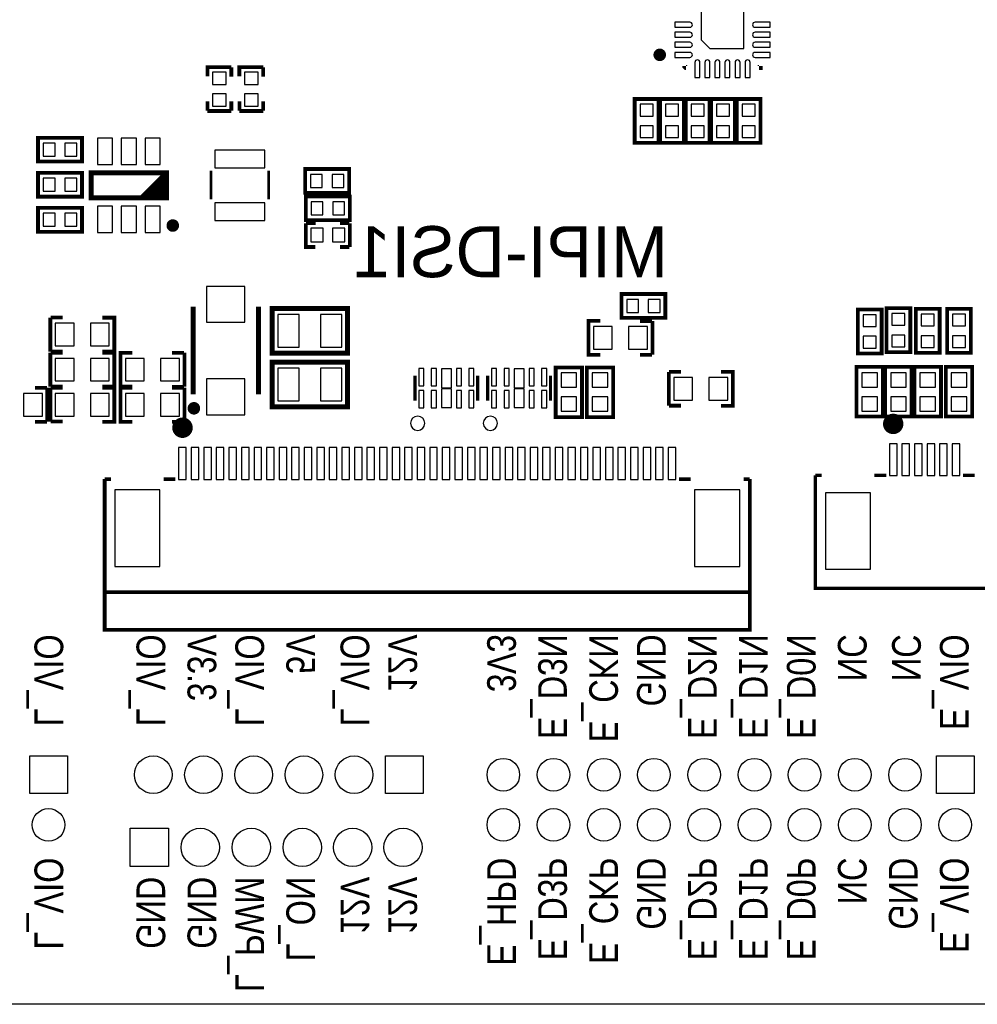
# Model space of a CAD drawing. Extents: x 0 to 360, y -1 to 107.
# Tile 10 of 15: x 253 to 291, y 2 to 41. Entities that reach past the tile are written whole.
import ezdxf
from ezdxf.enums import TextEntityAlignment as Align

# ---------------------------------------------------------------- set-up
doc = ezdxf.new("R2010")
doc.units = 0
doc.header["$MEASUREMENT"] = 0
for name, color, linetype in [('BG_OUTLINE', 6, 'CONTINUOUS'), ('BG_SILKSCREEN_BOTTOM', 7, 'CONTINUOUS'), ('PG_SILKSCREEN_BOTTOM', 7, 'CONTINUOUS'), ('PIN_BOTTOM', 1, 'CONTINUOUS')]:
    doc.layers.add(name, color=color, linetype=linetype)

msp = doc.modelspace()

# ---------------------------------------------------------------- linework, layer by layer
at = {"layer": 'BG_OUTLINE'}
msp.add_lwpolyline([(214.8544275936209, 3.15341), (214.8544275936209, 102.72141, -0.4142140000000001), (216.1244275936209, 103.99141), (358.6692275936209, 103.99141, -0.4142140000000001), (359.9392275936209, 102.72141), (359.9392275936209, 3.15341, -0.4142140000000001), (358.6692275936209, 1.883409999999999), (314.6764275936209, 1.883409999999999), (314.6764275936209, 3.102609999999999), (311.3236275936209, 3.102609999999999), (311.3236275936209, 1.883409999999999), (216.1244275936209, 1.883409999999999, -0.4142140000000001), (214.8544275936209, 3.15341)], format="xyb", dxfattribs=at)
at = {"layer": 'PG_SILKSCREEN_BOTTOM'}
for points, const_width in [([(278.494025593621, 39.694612, 0.9999839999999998), (278.2440395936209, 39.694612, 1.000016), (278.494025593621, 39.694612)], 0.250012), ([(259.096630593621, 32.897013, 0.999974), (258.8466175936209, 32.897013, 1.000026), (259.096630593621, 32.897013)], 0.250012), ([(259.9374205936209, 25.618415, 0.9999629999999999), (259.687434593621, 25.618415, 1.000037), (259.9374205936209, 25.618415)], 0.250012), ([(259.5631265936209, 24.845213, -1.000016), (259.154516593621, 24.845213, -0.9999839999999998), (259.5631265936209, 24.845213)], 0.4064), ([(287.8739665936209, 24.997613, -1.000016), (287.4676935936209, 24.997613, -0.9999839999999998), (287.8739665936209, 24.997613)], 0.4064)]:
    msp.add_lwpolyline(points, format="xyb", dxfattribs=dict(at, const_width=const_width))
for points, const_width in [([(261.3034325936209, 39.207415), (260.3534225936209, 39.207415), (260.3534225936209, 38.832409)], 0.150012), ([(261.3050335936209, 39.196315), (261.3050335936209, 38.821309)], 0.150012), ([(262.573432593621, 39.207415), (261.623422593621, 39.207415), (261.623422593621, 38.832409)], 0.150012), ([(262.5750335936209, 39.196315), (262.5750335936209, 38.821309)], 0.150012), ([(279.3690305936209, 39.2446), (279.3690305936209, 39.234618), (279.409035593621, 39.194613), (279.4190175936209, 39.194613)], 0.2), ([(282.3690245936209, 39.2446), (282.3690245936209, 39.194613), (282.3190375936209, 39.194613)], 0.2), ([(260.3550225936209, 37.846305), (260.3550225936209, 37.471299)], 0.150012), ([(261.3050335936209, 37.846305), (261.3050335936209, 37.471299)], 0.150012), ([(261.6250225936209, 37.846305), (261.6250225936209, 37.471299)], 0.150012), ([(262.5750335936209, 37.846305), (262.5750335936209, 37.471299)], 0.150012), ([(278.321432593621, 36.262412), (278.321432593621, 37.93741499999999), (277.3714225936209, 37.93741499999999), (277.3714225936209, 36.187405), (278.321432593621, 36.187405), (278.321432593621, 36.262412)], 0.150012), ([(279.337432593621, 36.262412), (279.337432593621, 37.93741499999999), (278.387422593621, 37.93741499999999), (278.387422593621, 36.187405), (279.337432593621, 36.187405), (279.337432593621, 36.262412)], 0.150012), ([(280.353432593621, 36.262412), (280.353432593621, 37.93741499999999), (279.4034225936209, 37.93741499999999), (279.4034225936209, 36.187405), (280.353432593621, 36.187405), (280.353432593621, 36.262412)], 0.150012), ([(280.419422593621, 37.862408), (280.419422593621, 36.187405), (281.3694325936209, 36.187405), (281.3694325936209, 37.93741499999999), (280.419422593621, 37.93741499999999), (280.419422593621, 37.862408)], 0.150012), ([(281.4354225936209, 37.862408), (281.4354225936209, 36.187405), (282.385432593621, 36.187405), (282.385432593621, 37.93741499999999), (281.4354225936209, 37.93741499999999), (281.4354225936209, 37.862408)], 0.150012), ([(261.3034325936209, 37.457405), (260.3534225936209, 37.457405)], 0.150012), ([(262.573432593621, 37.457405), (261.623422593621, 37.457405)], 0.150012), ([(255.2784255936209, 36.394415), (253.6034225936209, 36.394415), (253.6034225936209, 35.444405), (255.3534325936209, 35.444405), (255.3534325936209, 36.394415), (255.2784255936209, 36.394415)], 0.150012), ([(253.6784295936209, 34.047405), (255.3534325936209, 34.047405), (255.3534325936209, 34.997415), (253.6034225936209, 34.997415), (253.6034225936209, 34.047405), (253.6784295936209, 34.047405)], 0.150012), ([(255.721630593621, 33.997011), (258.721624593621, 33.997011), (258.721624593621, 34.997009), (255.721630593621, 34.997009), (255.721630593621, 33.997011)], 0.2), ([(258.721624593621, 34.997009), (257.7216265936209, 33.997011)], 0.2), ([(260.491217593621, 35.081515), (260.491217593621, 33.940699)], 0.100101), ([(262.7912375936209, 35.081515), (262.7912375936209, 33.940699)], 0.100101), ([(264.321029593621, 34.199805), (265.9960325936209, 34.199805), (265.9960325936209, 35.149815), (264.2460225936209, 35.149815), (264.2460225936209, 34.199805), (264.321029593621, 34.199805)], 0.150012), ([(258.721624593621, 34.797009), (257.921626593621, 33.997011)], 0.2), ([(258.721624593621, 34.59701), (258.1216255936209, 33.997011)], 0.2), ([(258.721624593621, 34.39700999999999), (258.3216255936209, 33.997011)], 0.2), ([(258.721624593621, 34.197011), (258.5216245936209, 33.997011)], 0.2), ([(265.9464255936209, 34.057615), (264.2714225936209, 34.057615), (264.2714225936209, 33.107605), (266.0214325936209, 33.107605), (266.0214325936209, 34.057615), (265.9464255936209, 34.057615)], 0.150012), ([(255.2784255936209, 33.600415), (253.6034225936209, 33.600415), (253.6034225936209, 32.650405), (255.3534325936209, 32.650405), (255.3534325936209, 33.600415), (255.2784255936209, 33.600415)], 0.150012), ([(264.2714225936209, 32.990815), (264.2714225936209, 32.040805), (264.646428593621, 32.040805)], 0.150012), ([(264.2825225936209, 32.992416), (264.657528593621, 32.992416)], 0.150012), ([(265.6325325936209, 32.992416), (266.007538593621, 32.992416)], 0.150012), ([(266.0214325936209, 32.990815), (266.0214325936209, 32.040805)], 0.150012), ([(265.6325325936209, 32.042405), (266.007538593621, 32.042405)], 0.150012), ([(278.519425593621, 30.171415), (276.8444225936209, 30.171415), (276.8444225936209, 29.22140500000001), (278.5944325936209, 29.22140500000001), (278.5944325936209, 30.171415), (278.519425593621, 30.171415)], 0.150012), ([(259.7824305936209, 29.668419), (259.7824305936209, 26.16840100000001)], 0.2), ([(262.3824245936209, 29.668419), (262.3824245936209, 26.16840100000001)], 0.2), ([(263.0382275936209, 27.81681), (265.9338275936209, 27.81681), (265.9338275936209, 29.59481), (262.9366275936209, 29.59481), (262.9366275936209, 27.81681), (263.0382275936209, 27.81681)], 0.2), ([(286.2614225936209, 29.480408), (286.2614225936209, 27.80540500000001), (287.2114325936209, 27.80540500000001), (287.2114325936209, 29.555415), (286.2614225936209, 29.555415), (286.2614225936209, 29.480408)], 0.150012), ([(287.4044225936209, 29.531208), (287.4044225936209, 27.856205), (288.3544325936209, 27.856205), (288.3544325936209, 29.606215), (287.4044225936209, 29.606215), (287.4044225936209, 29.531208)], 0.150012), ([(288.5728225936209, 29.505808), (288.5728225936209, 27.830805), (289.5228325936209, 27.830805), (289.5228325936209, 29.580815), (288.5728225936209, 29.580815), (288.5728225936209, 29.505808)], 0.150012), ([(289.8174225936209, 29.505808), (289.8174225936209, 27.830805), (290.7674325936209, 27.830805), (290.7674325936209, 29.580815), (289.8174225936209, 29.580815), (289.8174225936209, 29.505808)], 0.150012), ([(254.0924235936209, 29.228415), (254.0924235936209, 27.878405)], 0.150012), ([(254.1074355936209, 29.233114), (254.5824155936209, 29.233114)], 0.150012), ([(256.1674255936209, 29.228415), (256.6424315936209, 29.228415), (256.6424315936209, 27.878405), (256.1674255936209, 27.878405)], 0.150012), ([(276.0050295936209, 27.751405), (275.530023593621, 27.751405), (275.530023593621, 29.101415), (276.0050295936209, 29.101415)], 0.150012), ([(277.5900395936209, 29.096716), (278.0650195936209, 29.096716)], 0.150012), ([(278.080031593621, 27.751405), (278.080031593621, 29.101415)], 0.150012), ([(254.0924235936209, 27.831415), (254.0924235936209, 26.481405)], 0.150012), ([(254.5824155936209, 27.883104), (254.1074355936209, 27.883104)], 0.150012), ([(254.1074355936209, 27.836114), (254.5824155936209, 27.836114)], 0.150012), ([(256.1674255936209, 27.831415), (256.6424315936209, 27.831415), (256.6424315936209, 26.481405), (256.1674255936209, 26.481405)], 0.150012), ([(257.3614295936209, 26.481405), (256.8864235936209, 26.481405), (256.8864235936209, 27.831415), (257.3614295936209, 27.831415)], 0.150012), ([(258.946439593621, 27.826716), (259.4214195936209, 27.826716)], 0.150012), ([(259.4364315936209, 26.481405), (259.4364315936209, 27.831415)], 0.150012), ([(263.0382275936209, 25.68321), (265.9338275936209, 25.68321), (265.9338275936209, 27.46121), (262.9366275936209, 27.46121), (262.9366275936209, 25.68321), (263.0382275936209, 25.68321)], 0.2), ([(278.0650195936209, 27.746706), (277.5900395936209, 27.746706)], 0.150012), ([(274.2226345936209, 27.192402), (274.2226345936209, 25.267412), (275.2726205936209, 25.267412), (275.2726205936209, 27.242414), (274.2226345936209, 27.242414), (274.2226345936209, 27.192402)], 0.150012), ([(275.467234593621, 27.192402), (275.467234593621, 25.267412), (276.517220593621, 25.267412), (276.517220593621, 27.242414), (275.467234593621, 27.242414), (275.467234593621, 27.192402)], 0.150012), ([(278.7304235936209, 27.069415), (278.7304235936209, 25.719405)], 0.150012), ([(278.7454355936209, 27.074114), (279.220415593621, 27.074114)], 0.150012), ([(280.8054255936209, 27.069415), (281.280431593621, 27.069415), (281.280431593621, 25.719405), (280.8054255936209, 25.719405)], 0.150012), ([(287.2614205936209, 25.342418), (287.2614205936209, 27.267408), (286.2114345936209, 27.267408), (286.2114345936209, 25.292406), (287.2614205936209, 25.292406), (287.2614205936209, 25.342418)], 0.150012), ([(288.404420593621, 25.342418), (288.404420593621, 27.267408), (287.3544345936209, 27.267408), (287.3544345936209, 25.292406), (288.404420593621, 25.292406), (288.404420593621, 25.342418)], 0.150012), ([(289.5728205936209, 25.342418), (289.5728205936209, 27.267408), (288.5228345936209, 27.267408), (288.5228345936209, 25.292406), (289.5728205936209, 25.292406), (289.5728205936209, 25.342418)], 0.150012), ([(290.817420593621, 25.342418), (290.817420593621, 27.267408), (289.7674345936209, 27.267408), (289.7674345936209, 25.292406), (290.817420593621, 25.292406), (290.817420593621, 25.342418)], 0.150012), ([(268.620918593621, 25.919709), (268.620918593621, 26.91970700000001)], 0.127), ([(271.120736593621, 25.919709), (271.120736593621, 26.91970700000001)], 0.127), ([(271.516518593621, 25.919709), (271.516518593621, 26.91970700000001)], 0.127), ([(274.016336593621, 25.919709), (274.016336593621, 26.91970700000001)], 0.127), ([(253.4854395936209, 26.429716), (253.960419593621, 26.429716)], 0.150012), ([(253.9754315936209, 25.08440500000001), (253.9754315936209, 26.434415)], 0.150012), ([(254.0924235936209, 26.434415), (254.0924235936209, 25.08440500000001)], 0.150012), ([(254.5824155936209, 26.486104), (254.1074355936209, 26.486104)], 0.150012), ([(254.1074355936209, 26.439114), (254.5824155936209, 26.439114)], 0.150012), ([(256.1674255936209, 26.434415), (256.6424315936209, 26.434415), (256.6424315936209, 25.08440500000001), (256.1674255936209, 25.08440500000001)], 0.150012), ([(257.3614295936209, 25.08440500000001), (256.8864235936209, 25.08440500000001), (256.8864235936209, 26.434415), (257.3614295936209, 26.434415)], 0.150012), ([(259.4214195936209, 26.476706), (258.946439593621, 26.476706)], 0.150012), ([(258.946439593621, 26.429716), (259.4214195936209, 26.429716)], 0.150012), ([(259.4364315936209, 25.08440500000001), (259.4364315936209, 26.434415)], 0.150012), ([(279.220415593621, 25.724104), (278.7454355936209, 25.724104)], 0.150012), ([(253.960419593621, 25.079706), (253.4854395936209, 25.079706)], 0.150012), ([(254.5824155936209, 25.089104), (254.1074355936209, 25.089104)], 0.150012), ([(259.4214195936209, 25.079706), (258.946439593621, 25.079706)], 0.150012), ([(256.2589165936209, 22.797821), (256.2589165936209, 18.296915), (281.9587385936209, 18.296915)], 0.149911), ([(256.5053225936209, 22.797821), (256.2589165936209, 22.797821)], 0.149911), ([(259.0783165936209, 22.797821), (258.6135225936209, 22.797821)], 0.149911), ([(279.6041325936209, 22.797821), (279.1393385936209, 22.797821)], 0.149911), ([(281.9587385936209, 22.797821), (281.712332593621, 22.797821)], 0.149911), ([(281.9587385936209, 18.296915), (281.9587385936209, 22.797821)], 0.149911), ([(284.570823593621, 22.95017), (284.570823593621, 18.450306), (293.270831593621, 18.450306)], 0.127), ([(284.8166955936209, 22.95017), (284.570823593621, 22.95017)], 0.127), ([(287.3914935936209, 22.95017), (286.9248955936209, 22.95017)], 0.127), ([(290.916759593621, 22.95017), (290.4501615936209, 22.95017)], 0.127), ([(281.9587385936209, 16.798315), (281.9587385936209, 18.296915), (256.2589165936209, 18.296915), (256.2589165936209, 16.798315), (281.9587385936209, 16.798315)], 0.149911)]:
    msp.add_lwpolyline(points, dxfattribs=dict(at, const_width=const_width))
for points in [[(269.0118245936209, 25.02281, 1), (268.4438305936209, 25.02281, 1)], [(271.9074245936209, 25.02281, 1), (271.3394305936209, 25.02281, 1)]]:
    msp.add_lwpolyline(points, format="xyb", close=True, dxfattribs=at)
at = {"layer": 'PIN_BOTTOM'}
for points in [[(280.019016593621, 40.29461099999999), (280.3690285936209, 39.944599), (281.719038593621, 39.944599), (281.719038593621, 41.444621), (280.019016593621, 41.444621)], [(261.0984295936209, 38.517398), (261.0984295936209, 39.00739), (260.5584255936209, 39.00739), (260.5584255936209, 38.517398)], [(262.3684295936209, 38.517398), (262.3684295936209, 39.00739), (261.8284255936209, 39.00739), (261.8284255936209, 38.517398)], [(261.0984295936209, 37.657405), (261.0984295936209, 38.14739599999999), (260.5584255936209, 38.14739599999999), (260.5584255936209, 37.657405)], [(262.3684295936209, 37.657405), (262.3684295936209, 38.14739599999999), (261.8284255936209, 38.14739599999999), (261.8284255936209, 37.657405)], [(277.5864335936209, 37.72740699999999), (277.5864335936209, 37.257406), (278.106421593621, 37.257406), (278.106421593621, 37.72740699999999)], [(278.602433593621, 37.72740699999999), (278.602433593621, 37.257406), (279.1224215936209, 37.257406), (279.1224215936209, 37.72740699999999)], [(279.6184335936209, 37.72740699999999), (279.6184335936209, 37.257406), (280.1384215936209, 37.257406), (280.1384215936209, 37.72740699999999)], [(281.1544215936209, 37.257406), (281.1544215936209, 37.72740699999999), (280.6344335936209, 37.72740699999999), (280.6344335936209, 37.257406)], [(282.1704215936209, 37.257406), (282.1704215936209, 37.72740699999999), (281.650433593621, 37.72740699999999), (281.650433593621, 37.257406)], [(277.5864335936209, 36.867414), (277.5864335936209, 36.397413), (278.106421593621, 36.397413), (278.106421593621, 36.867414)], [(278.602433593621, 36.867414), (278.602433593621, 36.397413), (279.1224215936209, 36.397413), (279.1224215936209, 36.867414)], [(279.6184335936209, 36.867414), (279.6184335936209, 36.397413), (280.1384215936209, 36.397413), (280.1384215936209, 36.867414)], [(281.1544215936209, 36.397413), (281.1544215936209, 36.867414), (280.6344335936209, 36.867414), (280.6344335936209, 36.397413)], [(282.1704215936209, 36.397413), (282.1704215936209, 36.867414), (281.650433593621, 36.867414), (281.650433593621, 36.397413)], [(253.813430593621, 35.659416), (254.283431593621, 35.659416), (254.283431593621, 36.179404), (253.813430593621, 36.179404)], [(254.6734235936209, 35.659416), (255.1434245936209, 35.659416), (255.1434245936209, 36.179404), (254.6734235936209, 36.179404)], [(255.9716175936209, 35.32201499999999), (256.5716165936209, 35.32201499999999), (256.5716165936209, 36.372025), (255.9716175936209, 36.372025)], [(256.9216285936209, 35.32201499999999), (257.5216265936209, 35.32201499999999), (257.5216265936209, 36.372025), (256.9216285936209, 36.372025)], [(257.871638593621, 35.32201499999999), (258.4716375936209, 35.32201499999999), (258.4716375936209, 36.372025), (257.871638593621, 36.372025)], [(262.641225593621, 35.89702), (260.6412295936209, 35.89702), (260.6412295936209, 35.197021), (262.641225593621, 35.197021)], [(264.926031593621, 34.934804), (264.4560305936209, 34.934804), (264.4560305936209, 34.41481599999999), (264.926031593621, 34.41481599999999)], [(265.7860245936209, 34.934804), (265.3160235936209, 34.934804), (265.3160235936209, 34.41481599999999), (265.7860245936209, 34.41481599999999)], [(254.283431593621, 34.782404), (253.813430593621, 34.782404), (253.813430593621, 34.26241599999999), (254.283431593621, 34.26241599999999)], [(255.1434245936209, 34.782404), (254.6734235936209, 34.782404), (254.6734235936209, 34.26241599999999), (255.1434245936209, 34.26241599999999)], [(262.641225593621, 33.796999), (260.6412295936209, 33.796999), (260.6412295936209, 33.097), (262.641225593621, 33.097)], [(264.4814305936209, 33.322616), (264.951431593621, 33.322616), (264.951431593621, 33.842604), (264.4814305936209, 33.842604)], [(265.341423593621, 33.322616), (265.8114245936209, 33.322616), (265.8114245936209, 33.842604), (265.341423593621, 33.842604)], [(253.813430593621, 32.865416), (254.283431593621, 32.865416), (254.283431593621, 33.385404), (253.813430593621, 33.385404)], [(254.6734235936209, 32.865416), (255.1434245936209, 32.865416), (255.1434245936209, 33.385404), (254.6734235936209, 33.385404)], [(255.9716175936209, 32.621995), (256.5716165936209, 32.621995), (256.5716165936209, 33.672005), (255.9716175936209, 33.672005)], [(256.9216285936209, 32.621995), (257.5216265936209, 32.621995), (257.5216265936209, 33.672005), (256.9216285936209, 33.672005)], [(257.871638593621, 32.621995), (258.4716375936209, 32.621995), (258.4716375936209, 33.672005), (257.871638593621, 33.672005)], [(264.961426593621, 32.785812), (264.4714355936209, 32.785812), (264.4714355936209, 32.245808), (264.961426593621, 32.245808)], [(265.821419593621, 32.785812), (265.331428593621, 32.785812), (265.331428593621, 32.245808), (265.821419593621, 32.245808)], [(261.8474245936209, 29.043401), (261.8474245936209, 30.473396), (260.3174305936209, 30.473396), (260.3174305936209, 29.043401)], [(277.054430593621, 29.436416), (277.5244315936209, 29.436416), (277.5244315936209, 29.956404), (277.054430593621, 29.956404)], [(277.9144235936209, 29.436416), (278.3844245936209, 29.436416), (278.3844245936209, 29.956404), (277.9144235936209, 29.956404)], [(264.0102215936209, 29.355809), (263.160210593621, 29.355809), (263.160210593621, 28.055811), (264.0102215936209, 28.055811)], [(265.7102435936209, 29.355809), (264.8602335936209, 29.355809), (264.8602335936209, 28.055811), (265.7102435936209, 28.055811)], [(286.9964215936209, 28.875406), (286.9964215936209, 29.345407), (286.4764335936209, 29.345407), (286.4764335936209, 28.875406)], [(288.1394215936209, 28.92620600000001), (288.1394215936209, 29.396207), (287.6194335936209, 29.396207), (287.6194335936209, 28.92620600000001)], [(289.3078215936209, 28.900806), (289.3078215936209, 29.370807), (288.7878335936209, 29.370807), (288.7878335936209, 28.900806)], [(290.5524215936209, 28.900806), (290.5524215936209, 29.370807), (290.032433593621, 29.370807), (290.032433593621, 28.900806)], [(254.2924235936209, 28.103411), (255.0424345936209, 28.103411), (255.0424345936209, 29.003409), (254.2924235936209, 29.003409)], [(255.6924205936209, 28.103411), (256.4424315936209, 28.103411), (256.4424315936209, 29.003409), (255.6924205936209, 29.003409)], [(276.4800345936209, 28.876409), (275.7300235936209, 28.876409), (275.7300235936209, 27.976411), (276.4800345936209, 27.976411)], [(277.880031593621, 28.876409), (277.1300205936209, 28.876409), (277.1300205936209, 27.976411), (277.880031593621, 27.976411)], [(286.9964215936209, 28.015413), (286.9964215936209, 28.485414), (286.4764335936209, 28.485414), (286.4764335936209, 28.015413)], [(288.1394215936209, 28.066213), (288.1394215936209, 28.536214), (287.6194335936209, 28.536214), (287.6194335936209, 28.066213)], [(289.3078215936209, 28.040813), (289.3078215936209, 28.510814), (288.7878335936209, 28.510814), (288.7878335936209, 28.040813)], [(290.5524215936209, 28.040813), (290.5524215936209, 28.510814), (290.032433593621, 28.510814), (290.032433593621, 28.040813)], [(254.2924235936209, 26.706411), (255.0424345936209, 26.706411), (255.0424345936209, 27.606409), (254.2924235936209, 27.606409)], [(255.6924205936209, 26.706411), (256.4424315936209, 26.706411), (256.4424315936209, 27.606409), (255.6924205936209, 27.606409)], [(257.836434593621, 27.606409), (257.0864235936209, 27.606409), (257.0864235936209, 26.706411), (257.836434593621, 26.706411)], [(259.2364315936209, 27.606409), (258.4864205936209, 27.606409), (258.4864205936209, 26.706411), (259.2364315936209, 26.706411)], [(264.0102215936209, 27.222209), (263.160210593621, 27.222209), (263.160210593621, 25.922211), (264.0102215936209, 25.922211)], [(265.7102435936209, 27.222209), (264.8602335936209, 27.222209), (264.8602335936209, 25.922211), (265.7102435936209, 25.922211)], [(268.7708295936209, 27.19720200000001), (268.7708295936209, 26.517194), (268.9708295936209, 26.517194), (268.9708295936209, 27.19720200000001)], [(269.2709305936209, 27.19720200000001), (269.2709305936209, 26.517194), (269.470929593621, 26.517194), (269.470929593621, 27.19720200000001)], [(269.6708275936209, 27.190014), (269.6708275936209, 26.440003), (270.0708275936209, 26.440003), (270.0708275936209, 27.190014)], [(270.2707255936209, 27.19720200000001), (270.2707255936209, 26.517194), (270.470724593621, 26.517194), (270.470724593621, 27.19720200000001)], [(270.7708255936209, 27.19720200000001), (270.7708255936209, 26.517194), (270.970825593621, 26.517194), (270.970825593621, 27.19720200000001)], [(271.6664295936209, 27.19720200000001), (271.6664295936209, 26.517194), (271.8664295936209, 26.517194), (271.8664295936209, 27.19720200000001)], [(272.1665305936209, 27.19720200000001), (272.1665305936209, 26.517194), (272.366529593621, 26.517194), (272.366529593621, 27.19720200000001)], [(272.5664275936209, 27.190014), (272.5664275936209, 26.440003), (272.9664275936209, 26.440003), (272.9664275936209, 27.190014)], [(273.166325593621, 27.19720200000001), (273.166325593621, 26.517194), (273.366324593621, 26.517194), (273.366324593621, 27.19720200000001)], [(273.6664255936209, 27.19720200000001), (273.6664255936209, 26.517194), (273.8664255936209, 26.517194), (273.8664255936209, 27.19720200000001)], [(261.8474245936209, 25.363399), (261.8474245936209, 26.793393), (260.3174305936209, 26.793393), (260.3174305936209, 25.363399)], [(275.057634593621, 26.462406), (275.057634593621, 27.032407), (274.4376455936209, 27.032407), (274.4376455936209, 26.462406)], [(276.3022345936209, 26.462406), (276.3022345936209, 27.032407), (275.682245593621, 27.032407), (275.682245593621, 26.462406)], [(278.930423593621, 25.944411), (279.6804345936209, 25.944411), (279.6804345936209, 26.844409), (278.930423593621, 26.844409)], [(280.330420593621, 25.944411), (281.0804315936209, 25.944411), (281.0804315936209, 26.844409), (280.330420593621, 26.844409)], [(286.4264335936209, 27.03242), (286.4264335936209, 26.462419), (287.0464215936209, 26.462419), (287.0464215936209, 27.03242)], [(287.5694335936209, 27.03242), (287.5694335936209, 26.462419), (288.1894215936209, 26.462419), (288.1894215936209, 27.03242)], [(288.737833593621, 27.03242), (288.737833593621, 26.462419), (289.357821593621, 26.462419), (289.357821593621, 27.03242)], [(289.982433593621, 27.03242), (289.982433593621, 26.462419), (290.6024215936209, 26.462419), (290.6024215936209, 27.03242)], [(268.7708295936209, 26.322426), (268.7708295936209, 25.642418), (268.9708295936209, 25.642418), (268.9708295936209, 26.322426)], [(269.2709305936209, 26.322426), (269.2709305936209, 25.642418), (269.470929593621, 25.642418), (269.470929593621, 26.322426)], [(269.6708275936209, 26.39961700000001), (269.6708275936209, 25.649606), (270.0708275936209, 25.649606), (270.0708275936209, 26.39961700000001)], [(270.2707255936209, 26.322426), (270.2707255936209, 25.642418), (270.470724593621, 25.642418), (270.470724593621, 26.322426)], [(270.7708255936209, 26.322426), (270.7708255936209, 25.642418), (270.970825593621, 25.642418), (270.970825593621, 26.322426)], [(271.6664295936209, 26.322426), (271.6664295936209, 25.642418), (271.8664295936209, 25.642418), (271.8664295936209, 26.322426)], [(272.1665305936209, 26.322426), (272.1665305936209, 25.642418), (272.366529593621, 25.642418), (272.366529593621, 26.322426)], [(272.5664275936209, 26.39961700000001), (272.5664275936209, 25.649606), (272.9664275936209, 25.649606), (272.9664275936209, 26.39961700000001)], [(273.166325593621, 26.322426), (273.166325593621, 25.642418), (273.366324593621, 25.642418), (273.366324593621, 26.322426)], [(273.6664255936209, 26.322426), (273.6664255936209, 25.642418), (273.8664255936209, 25.642418), (273.8664255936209, 26.322426)], [(253.7754315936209, 26.209409), (253.0254205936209, 26.209409), (253.0254205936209, 25.309411), (253.7754315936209, 25.309411)], [(254.2924235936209, 25.309411), (255.0424345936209, 25.309411), (255.0424345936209, 26.209409), (254.2924235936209, 26.209409)], [(255.6924205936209, 25.309411), (256.4424315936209, 25.309411), (256.4424315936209, 26.209409), (255.6924205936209, 26.209409)], [(257.836434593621, 26.209409), (257.0864235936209, 26.209409), (257.0864235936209, 25.309411), (257.836434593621, 25.309411)], [(259.2364315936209, 26.209409), (258.4864205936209, 26.209409), (258.4864205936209, 25.309411), (259.2364315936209, 25.309411)], [(275.057634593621, 25.502387), (275.057634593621, 26.072389), (274.4376455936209, 26.072389), (274.4376455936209, 25.502387)], [(276.3022345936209, 25.502387), (276.3022345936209, 26.072389), (275.682245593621, 26.072389), (275.682245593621, 25.502387)], [(286.4264335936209, 26.07240200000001), (286.4264335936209, 25.5024), (287.0464215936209, 25.5024), (287.0464215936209, 26.07240200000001)], [(287.5694335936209, 26.07240200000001), (287.5694335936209, 25.5024), (288.1894215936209, 25.5024), (288.1894215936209, 26.07240200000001)], [(288.737833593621, 26.07240200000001), (288.737833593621, 25.5024), (289.357821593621, 25.5024), (289.357821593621, 26.07240200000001)], [(289.982433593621, 26.07240200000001), (289.982433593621, 25.5024), (290.6024215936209, 25.5024), (290.6024215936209, 26.07240200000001)], [(259.5101165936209, 22.78761), (259.5101165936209, 24.05761), (259.2053165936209, 24.05761), (259.2053165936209, 22.78761)], [(260.0105225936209, 22.78761), (260.0105225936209, 24.05761), (259.7057225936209, 24.05761), (259.7057225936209, 22.78761)], [(260.5109275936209, 22.78761), (260.5109275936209, 24.05761), (260.2061275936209, 24.05761), (260.2061275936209, 22.78761)], [(261.0113325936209, 22.78761), (261.0113325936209, 24.05761), (260.7065325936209, 24.05761), (260.7065325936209, 22.78761)], [(261.5117385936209, 22.78761), (261.5117385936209, 24.05761), (261.2069385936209, 24.05761), (261.2069385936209, 22.78761)], [(262.012016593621, 22.78761), (262.012016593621, 24.05761), (261.7072165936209, 24.05761), (261.7072165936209, 22.78761)], [(262.512422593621, 22.78761), (262.512422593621, 24.05761), (262.207622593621, 24.05761), (262.207622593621, 22.78761)], [(263.0103385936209, 22.78761), (263.0103385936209, 24.05761), (262.7055385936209, 24.05761), (262.7055385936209, 22.78761)], [(263.510616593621, 22.78761), (263.510616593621, 24.05761), (263.205816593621, 24.05761), (263.205816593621, 22.78761)], [(264.011022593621, 22.78761), (264.011022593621, 24.05761), (263.7062225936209, 24.05761), (263.7062225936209, 22.78761)], [(264.511427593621, 22.78761), (264.511427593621, 24.05761), (264.206627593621, 24.05761), (264.206627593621, 22.78761)], [(265.0118325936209, 22.78761), (265.0118325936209, 24.05761), (264.707032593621, 24.05761), (264.707032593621, 22.78761)], [(265.512238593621, 22.78761), (265.512238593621, 24.05761), (265.2074385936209, 24.05761), (265.2074385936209, 22.78761)], [(266.0100275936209, 22.78761), (266.0100275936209, 24.05761), (265.7052275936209, 24.05761), (265.7052275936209, 22.78761)], [(266.5104325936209, 22.78761), (266.5104325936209, 24.05761), (266.2056325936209, 24.05761), (266.2056325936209, 22.78761)], [(267.0108385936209, 22.78761), (267.0108385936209, 24.05761), (266.7060385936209, 24.05761), (266.7060385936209, 22.78761)], [(267.5111165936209, 22.78761), (267.5111165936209, 24.05761), (267.206316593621, 24.05761), (267.206316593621, 22.78761)], [(268.0115225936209, 22.78761), (268.0115225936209, 24.05761), (267.7067225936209, 24.05761), (267.7067225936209, 22.78761)], [(268.511927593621, 22.78761), (268.511927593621, 24.05761), (268.2071275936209, 24.05761), (268.2071275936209, 22.78761)], [(269.0123325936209, 22.78761), (269.0123325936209, 24.05761), (268.707532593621, 24.05761), (268.707532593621, 22.78761)], [(269.5101225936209, 22.78761), (269.5101225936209, 24.05761), (269.205322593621, 24.05761), (269.205322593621, 22.78761)], [(270.010527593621, 22.78761), (270.010527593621, 24.05761), (269.7057275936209, 24.05761), (269.7057275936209, 22.78761)], [(270.510932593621, 22.78761), (270.510932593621, 24.05761), (270.206132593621, 24.05761), (270.206132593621, 22.78761)], [(271.011338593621, 22.78761), (271.011338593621, 24.05761), (270.706538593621, 24.05761), (270.706538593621, 22.78761)], [(271.5116165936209, 22.78761), (271.5116165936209, 24.05761), (271.206816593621, 24.05761), (271.206816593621, 22.78761)], [(272.0120225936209, 22.78761), (272.0120225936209, 24.05761), (271.707222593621, 24.05761), (271.707222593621, 22.78761)], [(272.5124275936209, 22.78761), (272.5124275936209, 24.05761), (272.2076275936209, 24.05761), (272.2076275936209, 22.78761)], [(273.010216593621, 22.78761), (273.010216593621, 24.05761), (272.7054165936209, 24.05761), (272.7054165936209, 22.78761)], [(273.510622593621, 22.78761), (273.510622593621, 24.05761), (273.205822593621, 24.05761), (273.205822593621, 22.78761)], [(274.0110275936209, 22.78761), (274.0110275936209, 24.05761), (273.706227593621, 24.05761), (273.706227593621, 22.78761)], [(274.511432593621, 22.78761), (274.511432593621, 24.05761), (274.2066325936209, 24.05761), (274.2066325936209, 22.78761)], [(275.011838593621, 22.78761), (275.011838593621, 24.05761), (274.707038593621, 24.05761), (274.707038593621, 22.78761)], [(275.5121165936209, 22.78761), (275.5121165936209, 24.05761), (275.2073165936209, 24.05761), (275.2073165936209, 22.78761)], [(276.010032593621, 22.78761), (276.010032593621, 24.05761), (275.705232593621, 24.05761), (275.705232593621, 22.78761)], [(276.510438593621, 22.78761), (276.510438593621, 24.05761), (276.2056385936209, 24.05761), (276.2056385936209, 22.78761)], [(277.0107165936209, 22.78761), (277.0107165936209, 24.05761), (276.7059165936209, 24.05761), (276.7059165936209, 22.78761)], [(277.511122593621, 22.78761), (277.511122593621, 24.05761), (277.2063225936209, 24.05761), (277.2063225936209, 22.78761)], [(278.0115275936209, 22.78761), (278.0115275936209, 24.05761), (277.706727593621, 24.05761), (277.706727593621, 22.78761)], [(278.5119325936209, 22.78761), (278.5119325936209, 24.05761), (278.2071325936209, 24.05761), (278.2071325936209, 22.78761)], [(279.012338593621, 22.78761), (279.012338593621, 24.05761), (278.7075385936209, 24.05761), (278.7075385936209, 22.78761)], [(287.823293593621, 22.940264), (287.823293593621, 24.21026400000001), (287.518493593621, 24.21026400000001), (287.518493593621, 22.940264)], [(288.323165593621, 22.940264), (288.323165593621, 24.21026400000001), (288.0183655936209, 24.21026400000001), (288.0183655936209, 22.940264)], [(288.8232915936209, 22.940264), (288.8232915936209, 24.21026400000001), (288.5184915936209, 24.21026400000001), (288.5184915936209, 22.940264)], [(289.323163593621, 22.940264), (289.323163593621, 24.21026400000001), (289.018363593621, 24.21026400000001), (289.018363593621, 22.940264)], [(289.8232895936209, 22.940264), (289.8232895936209, 24.21026400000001), (289.5184895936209, 24.21026400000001), (289.5184895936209, 22.940264)], [(290.323161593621, 22.940264), (290.323161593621, 24.21026400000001), (290.018361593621, 24.21026400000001), (290.018361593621, 22.940264)], [(258.4611225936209, 19.322999), (258.4611225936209, 22.370999), (256.6577225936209, 22.370999), (256.6577225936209, 19.322999)], [(281.5599325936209, 19.322999), (281.5599325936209, 22.370999), (279.7565325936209, 22.370999), (279.7565325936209, 19.322999)], [(286.7724955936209, 19.20621), (286.7724955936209, 22.25421), (284.969095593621, 22.25421), (284.969095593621, 19.20621)], [(254.771225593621, 11.777408), (254.771225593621, 10.277411), (253.2712285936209, 10.277411), (253.2712285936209, 11.777408)], [(268.9444265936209, 11.777408), (268.9444265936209, 10.277411), (267.444428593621, 10.277411), (267.444428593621, 11.777408)], [(290.890026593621, 11.777408), (290.890026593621, 10.277411), (289.390028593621, 10.277411), (289.390028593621, 11.777408)], [(258.7964275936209, 8.89381), (258.7964275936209, 7.369809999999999), (257.2724275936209, 7.369809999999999), (257.2724275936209, 8.89381)]]:
    msp.add_lwpolyline(points, close=True, dxfattribs=at)
for points in [[(278.969005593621, 40.79461), (279.5690305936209, 40.79461, 0.999878), (279.5690305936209, 40.99460899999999), (278.969005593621, 40.99460899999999)], [(282.7690495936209, 40.99460899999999), (282.1690245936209, 40.99460899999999, 0.999878), (282.1690245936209, 40.79461), (282.7690495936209, 40.79461)], [(278.969005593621, 40.39461099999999), (279.5690305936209, 40.39461099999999, 0.999878), (279.5690305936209, 40.59460999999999), (278.969005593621, 40.59460999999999)], [(282.7690495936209, 40.59460999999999), (282.1690245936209, 40.59460999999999, 0.999878), (282.1690245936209, 40.39461099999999), (282.7690495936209, 40.39461099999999)], [(278.969005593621, 39.994611), (279.5690305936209, 39.994611, 0.999878), (279.5690305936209, 40.194611), (278.969005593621, 40.194611)], [(282.7690495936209, 40.194611), (282.1690245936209, 40.194611, 0.999878), (282.1690245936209, 39.994611), (282.7690495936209, 39.994611)], [(278.969005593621, 39.594612), (279.5690305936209, 39.594612, 0.999878), (279.5690305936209, 39.794612), (278.969005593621, 39.794612)], [(282.7690495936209, 39.794612), (282.1690245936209, 39.794612, 0.999878), (282.1690245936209, 39.594612), (282.7690495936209, 39.594612)], [(279.9690295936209, 38.794588), (279.9690295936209, 39.394613, 0.999878), (279.7690295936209, 39.394613), (279.7690295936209, 38.794588)], [(280.3690285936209, 38.794588), (280.3690285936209, 39.394613, 0.999878), (280.169028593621, 39.394613), (280.169028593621, 38.794588)], [(280.7690275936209, 38.794588), (280.7690275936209, 39.394613, 0.999878), (280.569028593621, 39.394613), (280.569028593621, 38.794588)], [(281.169026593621, 38.794588), (281.169026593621, 39.394613, 0.999878), (280.9690275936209, 39.394613), (280.9690275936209, 38.794588)], [(281.5690265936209, 38.794588), (281.5690265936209, 39.394613, 0.999878), (281.369026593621, 39.394613), (281.369026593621, 38.794588)], [(281.9690255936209, 38.794588), (281.9690255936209, 39.394613, 0.999878), (281.7690255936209, 39.394613), (281.7690255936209, 38.794588)]]:
    msp.add_lwpolyline(points, format="xyb", close=True, dxfattribs=at)
for centre, radius in [((258.194422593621, 11.02741), 0.749999), ((260.1944185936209, 11.02741), 0.749999), ((262.1944395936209, 11.02741), 0.749999), ((264.1944355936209, 11.02741), 0.749999), ((266.194431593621, 11.02741), 0.749999), ((272.140038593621, 11.02741), 0.6499990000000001), ((274.1400345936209, 11.02741), 0.6499990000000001), ((276.140030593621, 11.02741), 0.6499990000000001), ((278.1400265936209, 11.02741), 0.6499990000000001), ((280.1400225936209, 11.02741), 0.6499990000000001), ((282.1400185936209, 11.02741), 0.6499990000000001), ((284.1400395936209, 11.02741), 0.6499990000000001), ((286.140035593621, 11.02741), 0.6499990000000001), ((288.140031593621, 11.02741), 0.6499990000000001), ((254.0212275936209, 9.027414), 0.6499990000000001), ((272.140038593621, 9.027414), 0.6499990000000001), ((274.1400345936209, 9.027414), 0.6499990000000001), ((276.140030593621, 9.027414), 0.6499990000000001), ((278.1400265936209, 9.027414), 0.6499990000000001), ((280.1400225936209, 9.027414), 0.6499990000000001), ((282.1400185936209, 9.027414), 0.6499990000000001), ((284.1400395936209, 9.027414), 0.6499990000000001), ((286.140035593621, 9.027414), 0.6499990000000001), ((288.140031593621, 9.027414), 0.6499990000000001), ((290.1400275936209, 9.027414), 0.6499990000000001), ((260.0664275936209, 8.13181), 0.762), ((262.0984275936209, 8.13181), 0.762), ((264.1304275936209, 8.13181), 0.762), ((266.1370275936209, 8.13181), 0.762), ((268.1436275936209, 8.13181), 0.762)]:
    msp.add_circle(centre, radius, dxfattribs=at)

# ---------------------------------------------------------------- texts
at = {"layer": 'BG_SILKSCREEN_BOTTOM', "text_generation_flag": 2}
msp.add_text('MIPI-DSI1', height=2.032, dxfattribs=at).set_placement((266.1624275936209, 30.83941), align=Align.RIGHT)
at = {"layer": 'BG_SILKSCREEN_BOTTOM', "text_generation_flag": 2, "width": 0.844444}
for s, p in [('L_VIO', (253.4624275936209, 16.61541)), ('L_VIO', (257.526427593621, 16.61541)), ('3.3V', (259.5584275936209, 16.61541)), ('L_VIO', (261.463427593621, 16.61541)), ('5V', (263.4954275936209, 16.61541)), ('L_VIO', (265.6544275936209, 16.61541)), ('12V', (267.559427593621, 16.61541)), ('3V3', (271.4964275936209, 16.61541)), ('E_D3N', (273.5284275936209, 16.61541)), ('E_CKN', (275.5604275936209, 16.61541)), ('GND', (277.4654275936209, 16.61541)), ('E_D2N', (279.497427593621, 16.61541)), ('E_D1N', (281.529427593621, 16.61541)), ('E_D0N', (283.434427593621, 16.61541)), ('NC', (285.466427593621, 16.61541)), ('NC', (287.6254275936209, 16.61541)), ('E_VIO', (289.530427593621, 16.61541)), ('L_VIO', (253.4624275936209, 7.725409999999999)), ('E_HPD', (271.4964275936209, 7.725409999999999)), ('E_D3P', (273.5284275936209, 7.725409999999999)), ('E_CKP', (275.5604275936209, 7.725409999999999)), ('GND', (277.4654275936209, 7.725409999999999)), ('E_D2P', (279.497427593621, 7.725409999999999)), ('E_D1P', (281.529427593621, 7.725409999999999)), ('E_D0P', (283.434427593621, 7.725409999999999)), ('NC', (285.466427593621, 7.725409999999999)), ('GND', (287.4984275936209, 7.725409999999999)), ('E_VIO', (289.530427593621, 7.725409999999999)), ('GND', (257.526427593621, 6.963409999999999)), ('GND', (259.5584275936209, 6.963409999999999)), ('L_PWM', (261.463427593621, 6.963409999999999)), ('L_ON', (263.4954275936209, 6.963409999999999)), ('12V', (265.6544275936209, 6.963409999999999)), ('12V', (267.559427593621, 6.963409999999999))]:
    msp.add_text(s, height=1.143, rotation=270, dxfattribs=at).set_placement(p, align=Align.RIGHT)

doc.saveas('drawing.dxf')
